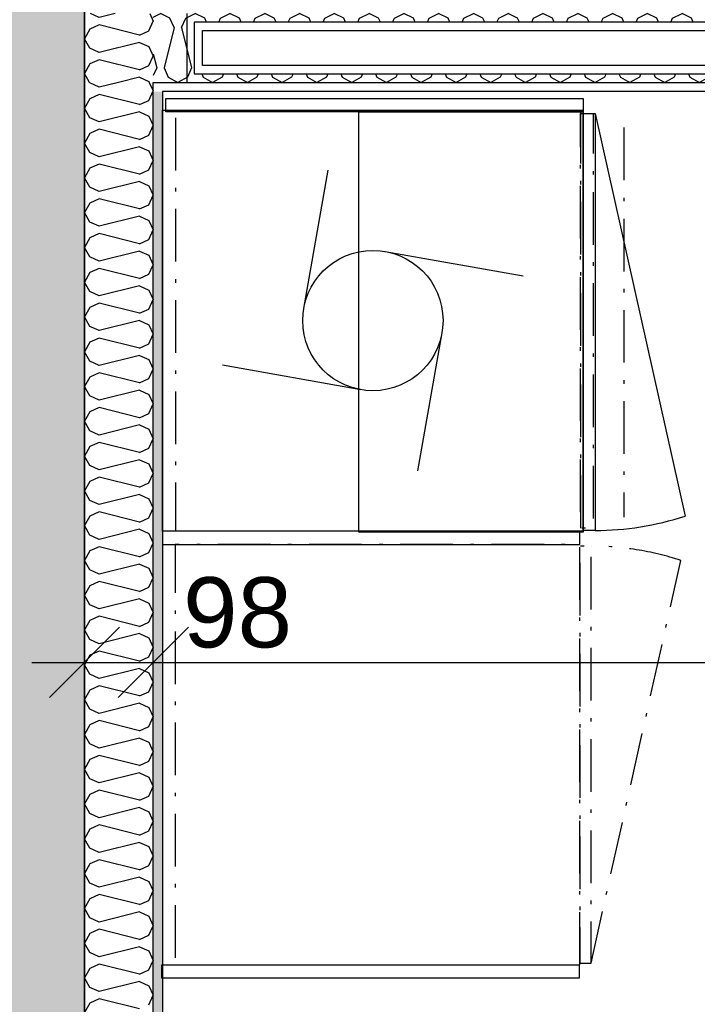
# Model space of a CAD drawing. Header units: millimetres. Extents: x -150 to 340931, y -1115 to 365939.
# Tile 147 of 253: x 294519 to 295485, y 352956 to 354359. Entities that reach past the tile are written whole.
import ezdxf
from ezdxf.enums import TextEntityAlignment as Align

# ---------------------------------------------------------------- set-up
doc = ezdxf.new("R2010")
doc.units = ezdxf.units.MM
doc.header["$LTSCALE"] = 0.5
doc.header["$MEASUREMENT"] = 0
doc.linetypes.add('Over snittplan', pattern=[260, 150, -50, 10, -50])
doc.linetypes.add('PLINE', pattern=[0])
for name, color, linetype in [('232- Ikke-bærende yttervegger (Skravur)(Nye konstruksjoner)', 7, 'Continuous'), ('232- Ikke-bærende yttervegger(Nye konstruksjoner)', 7, 'Continuous'), ('242- Ikke-bærende innervegger (Skravur)(Nye konstruksjoner)', 7, 'Continuous'), ('242- Ikke-bærende innervegger(Nye konstruksjoner)', 7, 'Continuous'), ('244- Vinduer_ dører_ foldevegger(Nye konstruksjoner)', 7, 'Continuous'), ('273- Kjøkkeninnredning(Nye konstruksjoner)', 7, 'Continuous'), ('842-M___1_50 Målsetting bygning(Nye konstruksjoner)', 7, 'Continuous'), ('862- M___Nettoareal(Nye konstruksjoner)', 7, 'Continuous'), ('862- M___Nettoareal(Polylinje)(Nye konstruksjoner)', 7, 'Continuous'), ('862- M___Nettoareal(Tekst)(Nye konstruksjoner)', 7, 'Continuous')]:
    doc.layers.add(name, color=color, linetype=linetype)
doc.layers.add('236- Innvendig kledning og overflate(Nye konstruksjoner)', color=7, linetype='Continuous', lineweight=0)
doc.styles.add('GENERATED_STYLE_1', font='txt')
doc.styles.add('GENERATED_STYLE_3', font='arial.ttf')
doc.dimstyles.new('GENERATED_STYLE__1', dxfattribs={"dimtxt": 100, "dimasz": 95, "dimexe": 0.18, "dimexo": 0.0625, "dimgap": 0, "dimtad": 1, "dimtih": 1, "dimtoh": 1, "dimdec": 0, "dimzin": 0, "dimdsep": 46, "dimtxsty": 'GENERATED_STYLE_3', "dimblk": 'ARROWHEAD_6', "dimblk1": 'ARROWHEAD_6', "dimblk2": 'ARROWHEAD_6', "dimcen": 0.09, "dimse1": 1, "dimse2": 1, "dimclrd": 256, "dimclre": 256, "dimclrt": 256, "dimadec": 1, "dimazin": 0, "dimtfac": 1, "dimtdec": 4, "dimtmove": 0, "dimatfit": 3, "dimfxl": 1, "dimtolj": 1, "dimtzin": 0, "dimarcsym": 0})
doc.dimstyles.new('GENERATED_STYLE__2', dxfattribs={"dimtxt": 100, "dimasz": 95, "dimexe": 0.18, "dimexo": 0.0625, "dimgap": 0, "dimtad": 1, "dimdec": 0, "dimzin": 0, "dimdsep": 46, "dimtxsty": 'GENERATED_STYLE_3', "dimblk": 'ARROWHEAD_6', "dimblk1": 'ARROWHEAD_6', "dimblk2": 'ARROWHEAD_6', "dimcen": 0.09, "dimse1": 1, "dimse2": 1, "dimclrd": 256, "dimclre": 256, "dimclrt": 256, "dimadec": 1, "dimazin": 0, "dimtfac": 1, "dimtdec": 4, "dimtmove": 0, "dimatfit": 3, "dimfxl": 1, "dimtolj": 1, "dimtzin": 0, "dimarcsym": 0})
doc.dimstyles.new('GENERATED_STYLE__4', dxfattribs={"dimtxt": 100, "dimasz": 95, "dimexe": 0.18, "dimexo": 0.0625, "dimgap": 0, "dimtad": 1, "dimdec": 0, "dimzin": 0, "dimdsep": 46, "dimtxsty": 'GENERATED_STYLE_3', "dimblk": 'ARROWHEAD_6', "dimblk1": 'ARROWHEAD_6', "dimblk2": 'ARROWHEAD_6', "dimcen": 0.09, "dimse1": 1, "dimse2": 1, "dimclrd": 256, "dimclre": 256, "dimclrt": 256, "dimadec": 1, "dimazin": 0, "dimtfac": 1, "dimtdec": 4, "dimtmove": 2, "dimatfit": 3, "dimfxl": 1, "dimtolj": 1, "dimtzin": 0, "dimarcsym": 0})
pattern_1 = [(0, (0, 0), (0, 43.30127), [0, -25]), (0, (12.5, 21.65), (0, 43.30127), [0, -25])]

# ---------------------------------------------------------------- blocks, each defined once
blk = doc.blocks.new('LEILIGHET 6__3', base_point=(300468.6, 348580.7))
at = {"layer": '862- M___Nettoareal(Polylinje)(Nye konstruksjoner)', "linetype": 'PLINE', "flags": 128}
blk.add_lwpolyline([(302741, 356380.7), (294611, 356380.7), (294611, 348080.7), (297926, 348080.7), (297926, 349780.7), (302741, 349780.7)], close=True, dxfattribs=at)
at = {"layer": '862- M___Nettoareal(Tekst)(Nye konstruksjoner)', "style": 'GENERATED_STYLE_1'}
for tag, p in [('DUMMY_861', (296702.3, 358220.7)), ('ROOM_NAME', (295965.1, 358170.8)), ('DUMMY_862', (295965.1, 358032.4))]:
    blk.add_attdef(tag, text='', height=100, dxfattribs=at).set_placement(p, align=Align.TOP_LEFT)
blk = doc.blocks.new('BAD__40', base_point=(296223.3, 353093.5))
at = {"layer": '862- M___Nettoareal(Polylinje)(Nye konstruksjoner)', "linetype": 'PLINE', "flags": 128}
blk.add_lwpolyline([(294722, 354256.6), (294722, 351276.6), (297926, 351276.6), (297926, 354256.6)], close=True, dxfattribs=at)
at = {"layer": '862- M___Nettoareal(Tekst)(Nye konstruksjoner)', "style": 'GENERATED_STYLE_1'}
for tag, p in [('DUMMY_861', (296420.6, 353281.7)), ('ROOM_NAME', (296026, 353230.2)), ('DUMMY_862', (296026, 353093.5))]:
    blk.add_attdef(tag, text='', height=100, dxfattribs=at).set_placement(p, align=Align.TOP_LEFT)
blk = doc.blocks.new('7.03.02 Household Cabinet[239]', base_point=(295317, 353012.2))
at = {"layer": '273- Kjøkkeninnredning(Nye konstruksjoner)', "linetype": 'Over snittplan'}
blk.add_line((295333, 353014.6), (295461, 353588.4), dxfattribs=at)
at = {"layer": '273- Kjøkkeninnredning(Nye konstruksjoner)', "linetype": 'Over snittplan', "flags": 128}
for points in [[(295317, 353012.2), (295317, 353611.2), (294740, 353611.2), (294740, 353012.2)], [(295317, 353014.6), (295333, 353014.6), (295333, 353608.8), (295317, 353608.8)]]:
    blk.add_lwpolyline(points, close=True, dxfattribs=at)
at = {"layer": '273- Kjøkkeninnredning(Nye konstruksjoner)', "linetype": 'Over snittplan'}
blk.add_ellipse((295333, 353009.8), major_axis=(0, 599), ratio=0.825718, start_param=6.021386, end_param=6.283185, dxfattribs=at)
blk = doc.blocks.new('7.04.01 Top Cabinet with 1 door[240]', base_point=(295322, 354227.6))
at = {"layer": '273- Kjøkkeninnredning(Nye konstruksjoner)', "linetype": 'PLINE'}
blk.add_line((295339, 354225.2), (295467, 353651.5), dxfattribs=at)
at = {"layer": '273- Kjøkkeninnredning(Nye konstruksjoner)', "linetype": 'PLINE', "flags": 128}
for points in [[(295322, 354227.6), (295322, 353628.6), (295002, 353628.6), (295002, 354227.6)], [(295322, 354225.2), (295339, 354225.2), (295339, 353631.1), (295322, 353631.1)]]:
    blk.add_lwpolyline(points, close=True, dxfattribs=at)
at = {"layer": '273- Kjøkkeninnredning(Nye konstruksjoner)', "linetype": 'PLINE'}
blk.add_ellipse((295339, 354230.1), major_axis=(0, 599), ratio=0.825718, start_param=3.141593, end_param=3.403392, dxfattribs=at)
blk = doc.blocks.new('7.01.22 Cover Side[241]', base_point=(295317, 353611.2))
at = {"layer": '273- Kjøkkeninnredning(Nye konstruksjoner)', "linetype": 'PLINE'}
for p, q in [((295317, 353630.2), (294722, 353630.2)), ((294722, 353630.2), (294722, 353611.2)), ((295317, 353611.2), (295317, 353630.2)), ((294722, 353611.2), (295317, 353611.2))]:
    blk.add_line(p, q, dxfattribs=at)
blk = doc.blocks.new('7.01.22 Cover Side[242]', base_point=(295316, 353012.2))
at = {"layer": '273- Kjøkkeninnredning(Nye konstruksjoner)', "linetype": 'PLINE'}
for p, q in [((294721, 352993.2), (294721, 353012.2)), ((294721, 353012.2), (295316, 353012.2)), ((295316, 353012.2), (295316, 352993.2)), ((295316, 352993.2), (294721, 352993.2))]:
    blk.add_line(p, q, dxfattribs=at)
blk = doc.blocks.new('7.01.22 Cover Side[243]', base_point=(295322, 354246.6))
at = {"layer": '273- Kjøkkeninnredning(Nye konstruksjoner)', "linetype": 'PLINE'}
for p, q in [((294727, 354227.6), (294727, 354246.6)), ((294727, 354246.6), (295322, 354246.6)), ((295322, 354246.6), (295322, 354227.6)), ((295322, 354227.6), (294727, 354227.6))]:
    blk.add_line(p, q, dxfattribs=at)
blk = doc.blocks.new('7.01.12 Low drawer[300]', base_point=(295318, 354229.2))
at = {"layer": '273- Kjøkkeninnredning(Nye konstruksjoner)', "linetype": 'Over snittplan'}
blk.add_line((295379.9, 354205.2), (295379.9, 353650.2), dxfattribs=at)
at = {"layer": '273- Kjøkkeninnredning(Nye konstruksjoner)', "linetype": 'Over snittplan', "flags": 128}
for points in [[(295318, 354229.2), (295318, 353630.2), (294741, 353630.2), (294741, 354229.2)], [(295318, 354225.3), (295336, 354225.3), (295336, 353634.2), (295318, 353634.2)]]:
    blk.add_lwpolyline(points, close=True, dxfattribs=at)
blk = doc.blocks.new('*D774')
at = {"layer": '842-M___1_50 Målsetting bygning(Nye konstruksjoner)', "linetype": 'PLINE'}
for p, q in [((276294.5, 363585.1), (276294.5, 363772.6)), ((335668.8, 363585.1), (335668.8, 363772.6)), ((276344.5, 363728.9), (276244.5, 363628.9)), ((335618.8, 363628.9), (335718.8, 363728.9)), ((276219.5, 363678.9), (276294.5, 363678.9)), ((276294.5, 363678.9), (335668.8, 363678.9)), ((335668.8, 363678.9), (335743.8, 363678.9))]:
    blk.add_line(p, q, dxfattribs=at)
at = {"layer": '842-M___1_50 Målsetting bygning(Nye konstruksjoner)', "insert": (305772, 363698.9), "char_height": 100, "attachment_point": 7, "style": 'GENERATED_STYLE_3'}
blk.add_mtext('\\A1;{\\pql;\\fArial|b0|i0|c0|p0;\\W1.000000;59\xa0374}', dxfattribs=at)
blk = doc.blocks.new('ARROWHEAD_6')
at = {"linetype": 'Continuous'}
for p, q in [((-0.5, -0.5), (0.5, 0.5)), ((0, 0), (-1, 0))]:
    blk.add_line(p, q, dxfattribs=at)
blk = doc.blocks.new('Vaskemaskin[317]', base_point=(294722, 353930.2))
at = {"layer": '273- Kjøkkeninnredning(Nye konstruksjoner)', "linetype": 'PLINE'}
for p, q in [((294923.5, 353947.6), (294958.3, 354144.5)), ((295039.4, 354028.7), (295236.3, 353994)), ((295120.5, 353912.9), (295085.8, 353715.9)), ((295004.6, 353831.7), (294807.7, 353866.5))]:
    blk.add_line(p, q, dxfattribs=at)
at = {"layer": '273- Kjøkkeninnredning(Nye konstruksjoner)', "linetype": 'PLINE', "flags": 128}
blk.add_lwpolyline([(294722, 354230.2), (295322, 354230.2), (295322, 353630.2), (294722, 353630.2)], close=True, dxfattribs=at)
at = {"layer": '273- Kjøkkeninnredning(Nye konstruksjoner)', "linetype": 'PLINE'}
blk.add_circle((295022, 353930.2), 100, dxfattribs=at)
blk = doc.blocks.new('*X1330')
at = {"layer": '242- Ikke-bærende innervegger (Skravur)(Nye konstruksjoner)', "linetype": 'PLINE'}
for p, q in [((294709, 354362.8), (294719.2, 354367.6)), ((294722, 354366.3), (294719.2, 354367.6)), ((294709, 354310.2), (294713.9, 354290.5)), ((294713.9, 354290.5), (294709, 354279.6))]:
    blk.add_line(p, q, dxfattribs=at)
blk = doc.blocks.new('*X1331')
at = {"layer": '242- Ikke-bærende innervegger (Skravur)(Nye konstruksjoner)', "linetype": 'PLINE'}
for p, q in [((294732.7, 354361.2), (294722, 354366.3)), ((294755.2, 354361.2), (294768.7, 354367.6)), ((294782.3, 354361.2), (294768.7, 354367.6)), ((294804.8, 354361.2), (294818.3, 354367.6)), ((294831.8, 354361.2), (294818.3, 354367.6)), ((294854.3, 354361.2), (294867.9, 354367.6)), ((294881.4, 354361.2), (294867.9, 354367.6)), ((294903.9, 354361.2), (294917.4, 354367.6)), ((294931, 354361.2), (294917.4, 354367.6)), ((294953.5, 354361.2), (294967, 354367.6)), ((294980.6, 354361.2), (294967, 354367.6)), ((295003.1, 354361.2), (295016.6, 354367.6)), ((295030.1, 354361.2), (295016.6, 354367.6)), ((295052.6, 354361.2), (295066.2, 354367.6)), ((295079.7, 354361.2), (295066.2, 354367.6)), ((295102.2, 354361.2), (295115.7, 354367.6)), ((295129.3, 354361.2), (295115.7, 354367.6)), ((295151.8, 354361.2), (295165.3, 354367.6)), ((295178.9, 354361.2), (295165.3, 354367.6)), ((295201.4, 354361.2), (295214.9, 354367.6)), ((295228.4, 354361.2), (295214.9, 354367.6)), ((295250.9, 354361.2), (295264.5, 354367.6)), ((295278, 354361.2), (295264.5, 354367.6)), ((295300.5, 354361.2), (295314, 354367.6)), ((295327.6, 354361.2), (295314, 354367.6)), ((295350.1, 354361.2), (295363.6, 354367.6)), ((295377.2, 354361.2), (295363.6, 354367.6)), ((295399.7, 354361.2), (295413.2, 354367.6)), ((295426.7, 354361.2), (295413.2, 354367.6)), ((295449.2, 354361.2), (295462.8, 354367.6)), ((295476.3, 354361.2), (295462.8, 354367.6)), ((295498.8, 354361.2), (295512.3, 354367.6)), ((295525.9, 354361.2), (295512.3, 354367.6)), ((295548.4, 354361.2), (295561.9, 354367.6)), ((295575.5, 354361.2), (295561.9, 354367.6)), ((295597.9, 354361.2), (295611.5, 354367.6)), ((295625, 354361.2), (295611.5, 354367.6)), ((295647.5, 354361.2), (295661.1, 354367.6)), ((295674.6, 354361.2), (295661.1, 354367.6)), ((294738.7, 354348), (294732.7, 354361.2)), ((294749.1, 354348), (294755.2, 354361.2)), ((294784.8, 354355.6), (294782.3, 354361.2)), ((294802.2, 354355.6), (294804.8, 354361.2)), ((294834.4, 354355.6), (294831.8, 354361.2)), ((294851.8, 354355.6), (294854.3, 354361.2)), ((294884, 354355.6), (294881.4, 354361.2)), ((294901.4, 354355.6), (294903.9, 354361.2)), ((294933.5, 354355.6), (294931, 354361.2)), ((294950.9, 354355.6), (294953.5, 354361.2)), ((294983.1, 354355.6), (294980.6, 354361.2)), ((295000.5, 354355.6), (295003.1, 354361.2)), ((295032.7, 354355.6), (295030.1, 354361.2)), ((295050.1, 354355.6), (295052.6, 354361.2)), ((295082.3, 354355.6), (295079.7, 354361.2)), ((295099.7, 354355.6), (295102.2, 354361.2)), ((295131.8, 354355.6), (295129.3, 354361.2)), ((295149.2, 354355.6), (295151.8, 354361.2)), ((295181.4, 354355.6), (295178.9, 354361.2)), ((295198.8, 354355.6), (295201.4, 354361.2)), ((295231, 354355.6), (295228.4, 354361.2)), ((295248.4, 354355.6), (295250.9, 354361.2)), ((295280.6, 354355.6), (295278, 354361.2)), ((295298, 354355.6), (295300.5, 354361.2)), ((295330.1, 354355.6), (295327.6, 354361.2)), ((295347.5, 354355.6), (295350.1, 354361.2)), ((295379.7, 354355.6), (295377.2, 354361.2)), ((295397.1, 354355.6), (295399.7, 354361.2)), ((295429.3, 354355.6), (295426.7, 354361.2)), ((295446.7, 354355.6), (295449.2, 354361.2)), ((295478.8, 354355.6), (295476.3, 354361.2)), ((295496.3, 354355.6), (295498.8, 354361.2)), ((295528.4, 354355.6), (295525.9, 354361.2)), ((295545.8, 354355.6), (295548.4, 354361.2)), ((295578, 354355.6), (295575.5, 354361.2)), ((295595.4, 354355.6), (295597.9, 354361.2)), ((295627.6, 354355.6), (295625, 354361.2)), ((295645, 354355.6), (295647.5, 354361.2)), ((295677.1, 354355.6), (295674.6, 354361.2)), ((295694.6, 354355.6), (295697.1, 354361.2)), ((295697.1, 354361.2), (295702.5, 354363.8)), ((294738.7, 354348), (294724.4, 354290.5)), ((294749.1, 354348), (294763.5, 354290.5)), ((294724.4, 354290.5), (294730.4, 354277.2)), ((294763.5, 354290.5), (294757.5, 354277.2)), ((294778, 354281.6), (294780, 354277.2)), ((294809.1, 354281.6), (294807, 354277.2)), ((294827.5, 354281.6), (294829.5, 354277.2)), ((294858.6, 354281.6), (294856.6, 354277.2)), ((294877.1, 354281.6), (294879.1, 354277.2)), ((294908.2, 354281.6), (294906.2, 354277.2)), ((294926.7, 354281.6), (294928.7, 354277.2)), ((294957.8, 354281.6), (294955.8, 354277.2)), ((294976.2, 354281.6), (294978.3, 354277.2)), ((295007.4, 354281.6), (295005.3, 354277.2)), ((295025.8, 354281.6), (295027.8, 354277.2)), ((295056.9, 354281.6), (295054.9, 354277.2)), ((295075.4, 354281.6), (295077.4, 354277.2)), ((295106.5, 354281.6), (295104.5, 354277.2)), ((295125, 354281.6), (295127, 354277.2)), ((295156.1, 354281.6), (295154.1, 354277.2)), ((295174.5, 354281.6), (295176.6, 354277.2)), ((295205.7, 354281.6), (295203.6, 354277.2)), ((295224.1, 354281.6), (295226.1, 354277.2)), ((295255.2, 354281.6), (295253.2, 354277.2)), ((295273.7, 354281.6), (295275.7, 354277.2)), ((295304.8, 354281.6), (295302.8, 354277.2)), ((295323.3, 354281.6), (295325.3, 354277.2)), ((295354.4, 354281.6), (295352.4, 354277.2)), ((295372.8, 354281.6), (295374.9, 354277.2)), ((295404, 354281.6), (295401.9, 354277.2)), ((295422.4, 354281.6), (295424.4, 354277.2)), ((295453.5, 354281.6), (295451.5, 354277.2)), ((295472, 354281.6), (295474, 354277.2)), ((295503.1, 354281.6), (295501.1, 354277.2)), ((295521.6, 354281.6), (295523.6, 354277.2)), ((295552.7, 354281.6), (295550.7, 354277.2)), ((295571.1, 354281.6), (295573.2, 354277.2)), ((295602.3, 354281.6), (295600.2, 354277.2)), ((295620.7, 354281.6), (295622.7, 354277.2)), ((295651.8, 354281.6), (295649.8, 354277.2)), ((295670.3, 354281.6), (295672.3, 354277.2)), ((295701.4, 354281.6), (295699.4, 354277.2)), ((294730.4, 354277.2), (294743.9, 354269.6)), ((294757.5, 354277.2), (294743.9, 354269.6)), ((294780, 354277.2), (294793.5, 354269.6)), ((294807, 354277.2), (294793.5, 354269.6)), ((294829.5, 354277.2), (294843.1, 354269.6)), ((294856.6, 354277.2), (294843.1, 354269.6)), ((294879.1, 354277.2), (294892.7, 354269.6)), ((294906.2, 354277.2), (294892.7, 354269.6)), ((294928.7, 354277.2), (294942.2, 354269.6)), ((294955.8, 354277.2), (294942.2, 354269.6)), ((294978.3, 354277.2), (294991.8, 354269.6)), ((295005.3, 354277.2), (294991.8, 354269.6)), ((295027.8, 354277.2), (295041.4, 354269.6)), ((295054.9, 354277.2), (295041.4, 354269.6)), ((295077.4, 354277.2), (295091, 354269.6)), ((295104.5, 354277.2), (295091, 354269.6)), ((295127, 354277.2), (295140.5, 354269.6)), ((295154.1, 354277.2), (295140.5, 354269.6)), ((295176.6, 354277.2), (295190.1, 354269.6)), ((295203.6, 354277.2), (295190.1, 354269.6)), ((295226.1, 354277.2), (295239.7, 354269.6)), ((295253.2, 354277.2), (295239.7, 354269.6)), ((295275.7, 354277.2), (295289.3, 354269.6)), ((295302.8, 354277.2), (295289.3, 354269.6)), ((295325.3, 354277.2), (295338.8, 354269.6)), ((295352.4, 354277.2), (295338.8, 354269.6)), ((295374.9, 354277.2), (295388.4, 354269.6)), ((295401.9, 354277.2), (295388.4, 354269.6)), ((295424.4, 354277.2), (295438, 354269.6)), ((295451.5, 354277.2), (295438, 354269.6)), ((295474, 354277.2), (295487.6, 354269.6)), ((295501.1, 354277.2), (295487.6, 354269.6)), ((295523.6, 354277.2), (295537.1, 354269.6)), ((295550.7, 354277.2), (295537.1, 354269.6)), ((295573.2, 354277.2), (295586.7, 354269.6)), ((295600.2, 354277.2), (295586.7, 354269.6)), ((295622.7, 354277.2), (295636.3, 354269.6)), ((295649.8, 354277.2), (295636.3, 354269.6)), ((295672.3, 354277.2), (295685.8, 354269.6)), ((295699.4, 354277.2), (295685.8, 354269.6))]:
    blk.add_line(p, q, dxfattribs=at)
blk = doc.blocks.new('Skyvedør med pocketkarm[24]')
at = {"layer": '244- Vinduer_ dører_ foldevegger(Nye konstruksjoner)', "linetype": 'PLINE'}
for p, q in [((295702.5, 354355.6), (294767, 354355.6)), ((294767, 354355.6), (294767, 354281.6)), ((294779, 354293.6), (294779, 354343.6)), ((294779, 354343.6), (295702.5, 354343.6)), ((294767, 354281.6), (295702.5, 354281.6)), ((295702.5, 354293.6), (294779, 354293.6))]:
    blk.add_line(p, q, dxfattribs=at)
blk = doc.blocks.new('*X1350')
at = {"layer": '242- Ikke-bærende innervegger (Skravur)(Nye konstruksjoner)', "linetype": 'PLINE'}
for p, q in [((294631.8, 354361.9), (294619.3, 354367.6)), ((294654.7, 354367.6), (294631.8, 354361.9)), ((294703.8, 354367.6), (294709, 354356.7)), ((294631.8, 354351.5), (294618.6, 354345.5)), ((294689.3, 354337.1), (294631.8, 354351.5)), ((294702.6, 354343.2), (294709, 354356.7)), ((294618.6, 354345.5), (294611, 354331.9)), ((294689.3, 354337.1), (294702.6, 354343.2)), ((294618.6, 354318.4), (294611, 354331.9)), ((294689.3, 354326.7), (294631.8, 354312.4)), ((294689.3, 354326.7), (294702.6, 354320.7)), ((294631.8, 354312.4), (294618.6, 354318.4)), ((294702.6, 354320.7), (294709, 354307.1)), ((294618.6, 354295.9), (294611, 354282.4)), ((294631.8, 354301.9), (294618.6, 354295.9)), ((294689.3, 354287.6), (294631.8, 354301.9)), ((294702.6, 354293.6), (294709, 354307.1)), ((294618.1, 354269.6), (294611, 354282.4)), ((294689.3, 354287.6), (294702.6, 354293.6)), ((294689.3, 354277.2), (294659.3, 354269.6)), ((294689.3, 354277.2), (294702.6, 354271.1)), ((294702.6, 354271.1), (294703.3, 354269.6))]:
    blk.add_line(p, q, dxfattribs=at)
blk = doc.blocks.new('*X1351')
at = {"layer": '242- Ikke-bærende innervegger (Skravur)(Nye konstruksjoner)', "linetype": 'PLINE'}
for p, q in [((294618.6, 354268.8), (294618.1, 354269.6)), ((294631.8, 354262.8), (294618.6, 354268.8)), ((294659.3, 354269.6), (294631.8, 354262.8)), ((294703.3, 354269.6), (294709, 354257.6)), ((294631.8, 354252.4), (294618.6, 354246.3)), ((294689.3, 354238), (294631.8, 354252.4)), ((294702.6, 354244), (294709, 354257.6)), ((294618.6, 354246.3), (294611, 354232.8)), ((294689.3, 354238), (294702.6, 354244)), ((294618.6, 354219.2), (294611, 354232.8)), ((294689.3, 354227.6), (294631.8, 354213.2)), ((294689.3, 354227.6), (294702.6, 354221.5)), ((294631.8, 354213.2), (294618.6, 354219.2)), ((294702.6, 354221.5), (294709, 354208)), ((294618.6, 354196.7), (294611, 354183.2)), ((294631.8, 354202.8), (294618.6, 354196.7)), ((294689.3, 354188.4), (294631.8, 354202.8)), ((294702.6, 354194.5), (294709, 354208)), ((294618.6, 354169.7), (294611, 354183.2)), ((294689.3, 354188.4), (294702.6, 354194.5)), ((294631.8, 354163.6), (294618.6, 354169.7)), ((294689.3, 354178), (294631.8, 354163.6)), ((294689.3, 354178), (294702.6, 354172)), ((294702.6, 354172), (294709, 354158.4)), ((294702.6, 354144.9), (294709, 354158.4)), ((294618.6, 354147.2), (294611, 354133.6)), ((294631.8, 354153.2), (294618.6, 354147.2)), ((294689.3, 354138.8), (294631.8, 354153.2)), ((294689.3, 354138.8), (294702.6, 354144.9)), ((294618.6, 354120.1), (294611, 354133.6)), ((294689.3, 354128.4), (294631.8, 354114.1)), ((294689.3, 354128.4), (294702.6, 354122.4)), ((294631.8, 354114.1), (294618.6, 354120.1)), ((294702.6, 354122.4), (294709, 354108.8)), ((294618.6, 354097.6), (294611, 354084.1)), ((294631.8, 354103.6), (294618.6, 354097.6)), ((294689.3, 354089.3), (294631.8, 354103.6)), ((294702.6, 354095.3), (294709, 354108.8)), ((294618.6, 354070.5), (294611, 354084.1)), ((294689.3, 354089.3), (294702.6, 354095.3)), ((294631.8, 354064.5), (294618.6, 354070.5)), ((294689.3, 354078.9), (294631.8, 354064.5)), ((294689.3, 354078.9), (294702.6, 354072.8)), ((294702.6, 354072.8), (294709, 354059.3)), ((294702.6, 354045.7), (294709, 354059.3)), ((294618.6, 354048), (294611, 354034.5)), ((294631.8, 354054.1), (294618.6, 354048)), ((294689.3, 354039.7), (294631.8, 354054.1)), ((294689.3, 354039.7), (294702.6, 354045.7)), ((294618.6, 354020.9), (294611, 354034.5)), ((294689.3, 354029.3), (294631.8, 354014.9)), ((294689.3, 354029.3), (294702.6, 354023.2)), ((294631.8, 354014.9), (294618.6, 354020.9)), ((294702.6, 354023.2), (294709, 354009.7)), ((294631.8, 354004.5), (294618.6, 353998.5)), ((294689.3, 353990.1), (294631.8, 354004.5)), ((294702.6, 353996.2), (294709, 354009.7)), ((294618.6, 353998.5), (294611, 353984.9)), ((294689.3, 353990.1), (294702.6, 353996.2)), ((294618.6, 353971.4), (294611, 353984.9)), ((294631.8, 353965.3), (294618.6, 353971.4)), ((294689.3, 353979.7), (294631.8, 353965.3)), ((294689.3, 353979.7), (294702.6, 353973.7)), ((294702.6, 353973.7), (294709, 353960.1)), ((294702.6, 353946.6), (294709, 353960.1)), ((294618.6, 353948.9), (294611, 353935.3)), ((294631.8, 353954.9), (294618.6, 353948.9)), ((294689.3, 353940.5), (294631.8, 353954.9)), ((294689.3, 353940.5), (294702.6, 353946.6)), ((294618.6, 353921.8), (294611, 353935.3)), ((294689.3, 353930.1), (294631.8, 353915.8)), ((294689.3, 353930.1), (294702.6, 353924.1)), ((294631.8, 353915.8), (294618.6, 353921.8)), ((294702.6, 353924.1), (294709, 353910.6)), ((294631.8, 353905.3), (294618.6, 353899.3)), ((294689.3, 353891), (294631.8, 353905.3)), ((294702.6, 353897), (294709, 353910.6)), ((294618.6, 353899.3), (294611, 353885.8)), ((294689.3, 353891), (294702.6, 353897)), ((294618.6, 353872.2), (294611, 353885.8)), ((294689.3, 353880.6), (294631.8, 353866.2)), ((294689.3, 353880.6), (294702.6, 353874.5)), ((294702.6, 353874.5), (294709, 353861)), ((294631.8, 353866.2), (294618.6, 353872.2)), ((294702.6, 353847.4), (294709, 353861)), ((294618.6, 353849.7), (294611, 353836.2)), ((294631.8, 353855.8), (294618.6, 353849.7)), ((294689.3, 353841.4), (294631.8, 353855.8)), ((294689.3, 353841.4), (294702.6, 353847.4)), ((294618.6, 353822.7), (294611, 353836.2)), ((294689.3, 353831), (294631.8, 353816.6)), ((294689.3, 353831), (294702.6, 353824.9)), ((294631.8, 353816.6), (294618.6, 353822.7)), ((294702.6, 353824.9), (294709, 353811.4)), ((294631.8, 353806.2), (294618.6, 353800.2)), ((294689.3, 353791.8), (294631.8, 353806.2)), ((294702.6, 353797.9), (294709, 353811.4)), ((294618.6, 353800.2), (294611, 353786.6)), ((294689.3, 353791.8), (294702.6, 353797.9)), ((294618.6, 353773.1), (294611, 353786.6)), ((294689.3, 353781.4), (294631.8, 353767)), ((294689.3, 353781.4), (294702.6, 353775.4)), ((294702.6, 353775.4), (294709, 353761.8)), ((294631.8, 353767), (294618.6, 353773.1)), ((294702.6, 353748.3), (294709, 353761.8)), ((294618.6, 353750.6), (294611, 353737)), ((294631.8, 353756.6), (294618.6, 353750.6)), ((294689.3, 353742.3), (294631.8, 353756.6)), ((294689.3, 353742.3), (294702.6, 353748.3)), ((294618.6, 353723.5), (294611, 353737)), ((294631.8, 353717.5), (294618.6, 353723.5)), ((294689.3, 353731.8), (294631.8, 353717.5)), ((294689.3, 353731.8), (294702.6, 353725.8)), ((294702.6, 353725.8), (294709, 353712.3)), ((294631.8, 353707), (294618.6, 353701)), ((294689.3, 353692.7), (294631.8, 353707)), ((294702.6, 353698.7), (294709, 353712.3)), ((294618.6, 353701), (294611, 353687.5)), ((294689.3, 353692.7), (294702.6, 353698.7)), ((294618.6, 353673.9), (294611, 353687.5)), ((294689.3, 353682.3), (294631.8, 353667.9)), ((294689.3, 353682.3), (294702.6, 353676.2)), ((294631.8, 353667.9), (294618.6, 353673.9)), ((294702.6, 353676.2), (294709, 353662.7)), ((294702.6, 353649.1), (294709, 353662.7)), ((294618.6, 353651.4), (294611, 353637.9)), ((294631.8, 353657.5), (294618.6, 353651.4)), ((294689.3, 353643.1), (294631.8, 353657.5)), ((294689.3, 353643.1), (294702.6, 353649.1)), ((294618.6, 353624.4), (294611, 353637.9)), ((294631.8, 353618.3), (294618.6, 353624.4)), ((294689.3, 353632.7), (294631.8, 353618.3)), ((294689.3, 353632.7), (294702.6, 353626.6)), ((294702.6, 353626.6), (294709, 353613.1)), ((294631.8, 353607.9), (294618.6, 353601.9)), ((294689.3, 353593.5), (294631.8, 353607.9)), ((294702.6, 353599.6), (294709, 353613.1)), ((294618.6, 353601.9), (294611, 353588.3)), ((294689.3, 353593.5), (294702.6, 353599.6)), ((294618.6, 353574.8), (294611, 353588.3)), ((294689.3, 353583.1), (294631.8, 353568.7)), ((294689.3, 353583.1), (294702.6, 353577.1)), ((294631.8, 353568.7), (294618.6, 353574.8)), ((294702.6, 353577.1), (294709, 353563.5)), ((294618.6, 353552.3), (294611, 353538.7)), ((294631.8, 353558.3), (294618.6, 353552.3)), ((294689.3, 353544), (294631.8, 353558.3)), ((294702.6, 353550), (294709, 353563.5)), ((294618.6, 353525.2), (294611, 353538.7)), ((294689.3, 353544), (294702.6, 353550)), ((294631.8, 353519.2), (294618.6, 353525.2)), ((294689.3, 353533.5), (294631.8, 353519.2)), ((294689.3, 353533.5), (294702.6, 353527.5)), ((294702.6, 353527.5), (294709, 353514)), ((294631.8, 353508.8), (294618.6, 353502.7)), ((294689.3, 353494.4), (294631.8, 353508.8)), ((294702.6, 353500.4), (294709, 353514)), ((294618.6, 353502.7), (294611, 353489.2)), ((294689.3, 353494.4), (294702.6, 353500.4)), ((294618.6, 353475.6), (294611, 353489.2)), ((294689.3, 353484), (294631.8, 353469.6)), ((294689.3, 353484), (294702.6, 353477.9)), ((294631.8, 353469.6), (294618.6, 353475.6)), ((294702.6, 353477.9), (294709, 353464.4)), ((294618.6, 353453.1), (294611, 353439.6)), ((294631.8, 353459.2), (294618.6, 353453.1)), ((294689.3, 353444.8), (294631.8, 353459.2)), ((294702.6, 353450.8), (294709, 353464.4)), ((294618.6, 353426.1), (294611, 353439.6)), ((294689.3, 353444.8), (294702.6, 353450.8)), ((294631.8, 353420), (294618.6, 353426.1)), ((294689.3, 353434.4), (294631.8, 353420)), ((294689.3, 353434.4), (294702.6, 353428.3)), ((294702.6, 353428.3), (294709, 353414.8)), ((294702.6, 353401.3), (294709, 353414.8)), ((294618.6, 353403.6), (294611, 353390)), ((294631.8, 353409.6), (294618.6, 353403.6)), ((294689.3, 353395.2), (294631.8, 353409.6)), ((294689.3, 353395.2), (294702.6, 353401.3)), ((294618.6, 353376.5), (294611, 353390)), ((294689.3, 353384.8), (294631.8, 353370.4)), ((294689.3, 353384.8), (294702.6, 353378.8)), ((294631.8, 353370.4), (294618.6, 353376.5)), ((294702.6, 353378.8), (294709, 353365.2)), ((294618.6, 353354), (294611, 353340.4)), ((294631.8, 353360), (294618.6, 353354)), ((294689.3, 353345.7), (294631.8, 353360)), ((294702.6, 353351.7), (294709, 353365.2)), ((294618.6, 353326.9), (294611, 353340.4)), ((294689.3, 353345.7), (294702.6, 353351.7)), ((294631.8, 353320.9), (294618.6, 353326.9)), ((294689.3, 353335.2), (294631.8, 353320.9)), ((294689.3, 353335.2), (294702.6, 353329.2)), ((294702.6, 353329.2), (294709, 353315.7)), ((294702.6, 353302.1), (294709, 353315.7)), ((294618.6, 353304.4), (294611, 353290.9)), ((294631.8, 353310.5), (294618.6, 353304.4)), ((294689.3, 353296.1), (294631.8, 353310.5)), ((294689.3, 353296.1), (294702.6, 353302.1)), ((294618.6, 353277.3), (294611, 353290.9)), ((294689.3, 353285.7), (294631.8, 353271.3)), ((294689.3, 353285.7), (294702.6, 353279.6)), ((294631.8, 353271.3), (294618.6, 353277.3)), ((294702.6, 353279.6), (294709, 353266.1)), ((294631.8, 353260.9), (294618.6, 353254.8)), ((294689.3, 353246.5), (294631.8, 353260.9)), ((294702.6, 353252.5), (294709, 353266.1)), ((294618.6, 353254.8), (294611, 353241.3)), ((294689.3, 353246.5), (294702.6, 353252.5)), ((294618.6, 353227.8), (294611, 353241.3)), ((294631.8, 353221.7), (294618.6, 353227.8)), ((294689.3, 353236.1), (294631.8, 353221.7)), ((294689.3, 353236.1), (294702.6, 353230.1)), ((294702.6, 353230.1), (294709, 353216.5)), ((294702.6, 353203), (294709, 353216.5)), ((294618.6, 353205.3), (294611, 353191.7)), ((294631.8, 353211.3), (294618.6, 353205.3)), ((294689.3, 353196.9), (294631.8, 353211.3)), ((294689.3, 353196.9), (294702.6, 353203)), ((294618.6, 353178.2), (294611, 353191.7)), ((294689.3, 353186.5), (294631.8, 353172.1)), ((294689.3, 353186.5), (294702.6, 353180.5)), ((294631.8, 353172.1), (294618.6, 353178.2)), ((294702.6, 353180.5), (294709, 353166.9)), ((294631.8, 353161.7), (294618.6, 353155.7)), ((294689.3, 353147.4), (294631.8, 353161.7)), ((294702.6, 353153.4), (294709, 353166.9)), ((294618.6, 353155.7), (294611, 353142.2)), ((294689.3, 353147.4), (294702.6, 353153.4)), ((294618.6, 353128.6), (294611, 353142.2)), ((294689.3, 353136.9), (294631.8, 353122.6)), ((294689.3, 353136.9), (294702.6, 353130.9)), ((294702.6, 353130.9), (294709, 353117.4)), ((294631.8, 353122.6), (294618.6, 353128.6)), ((294702.6, 353103.8), (294709, 353117.4)), ((294618.6, 353106.1), (294611, 353092.6)), ((294631.8, 353112.2), (294618.6, 353106.1)), ((294689.3, 353097.8), (294631.8, 353112.2)), ((294689.3, 353097.8), (294702.6, 353103.8)), ((294618.6, 353079), (294611, 353092.6)), ((294689.3, 353087.4), (294631.8, 353073)), ((294689.3, 353087.4), (294702.6, 353081.3)), ((294631.8, 353073), (294618.6, 353079)), ((294702.6, 353081.3), (294709, 353067.8)), ((294631.8, 353062.6), (294618.6, 353056.5)), ((294689.3, 353048.2), (294631.8, 353062.6)), ((294702.6, 353054.3), (294709, 353067.8)), ((294618.6, 353056.5), (294611, 353043)), ((294689.3, 353048.2), (294702.6, 353054.3)), ((294618.6, 353029.5), (294611, 353043)), ((294689.3, 353037.8), (294631.8, 353023.4)), ((294689.3, 353037.8), (294702.6, 353031.8)), ((294702.6, 353031.8), (294709, 353018.2)), ((294631.8, 353023.4), (294618.6, 353029.5)), ((294702.6, 353004.7), (294709, 353018.2)), ((294618.6, 353007), (294611, 352993.4)), ((294631.8, 353013), (294618.6, 353007)), ((294689.3, 352998.6), (294631.8, 353013)), ((294689.3, 352998.6), (294702.6, 353004.7)), ((294618.6, 352979.9), (294611, 352993.4)), ((294631.8, 352973.8), (294618.6, 352979.9)), ((294689.3, 352988.2), (294631.8, 352973.8)), ((294689.3, 352988.2), (294702.6, 352982.2)), ((294702.6, 352982.2), (294709, 352968.6)), ((294631.8, 352963.4), (294618.6, 352957.4)), ((294689.3, 352949.1), (294631.8, 352963.4)), ((294702.6, 352955.1), (294709, 352968.6)), ((294618.6, 352957.4), (294611, 352943.9))]:
    blk.add_line(p, q, dxfattribs=at)
blk = doc.blocks.new('*D1571')
at = {"layer": '842-M___1_50 Målsetting bygning(Nye konstruksjoner)', "linetype": 'PLINE'}
for p, q in [((294611, 355955), (294611, 356142.5)), ((294661, 356098.7), (294561, 355998.7)), ((294759, 356098.7), (294659, 355998.7)), ((294536, 356048.7), (294611, 356048.7)), ((294611, 356048.7), (294709, 356048.7))]:
    blk.add_line(p, q, dxfattribs=at)
blk = doc.blocks.new('*D1572')
at = {"layer": '842-M___1_50 Målsetting bygning(Nye konstruksjoner)', "linetype": 'PLINE'}
for p, q in [((294709, 355955), (294709, 356142.5)), ((294759, 356098.7), (294659, 355998.7)), ((297827, 356098.7), (297727, 355998.7)), ((294611, 356048.7), (294709, 356048.7)), ((294709, 356048.7), (297777, 356048.7))]:
    blk.add_line(p, q, dxfattribs=at)
at = {"layer": '842-M___1_50 Målsetting bygning(Nye konstruksjoner)', "char_height": 100, "attachment_point": 7, "rotation": 360, "style": 'GENERATED_STYLE_3'}
for s, insert in [('\\A1;{\\pql;\\fArial|b0|i0|c0|p0;\\W1.000000;98}', (294722.3, 356070.2)), ('\\A1;{\\pql;\\fArial|b0|i0|c0|p0;\\W1.000000;3\xa0068}', (296071.4, 356068.7))]:
    blk.add_mtext(s, dxfattribs=dict(at, insert=insert))
blk = doc.blocks.new('*D1573')
at = {"layer": '842-M___1_50 Målsetting bygning(Nye konstruksjoner)', "linetype": 'PLINE'}
for p, q in [((297777, 355955), (297777, 356142.5)), ((298037, 355955), (298037, 356142.5)), ((297827, 356098.7), (297727, 355998.7)), ((297987, 355998.7), (298087, 356098.7)), ((294709, 356048.7), (297777, 356048.7)), ((297777, 356048.7), (298037, 356048.7)), ((298037, 356048.7), (298112, 356048.7))]:
    blk.add_line(p, q, dxfattribs=at)
at = {"layer": '842-M___1_50 Målsetting bygning(Nye konstruksjoner)', "insert": (297798.8, 356087.3), "char_height": 100, "attachment_point": 7, "rotation": 360, "style": 'GENERATED_STYLE_3'}
blk.add_mtext('\\A1;{\\pql;\\fArial|b0|i0|c0|p0;\\W1.000000;260}', dxfattribs=at)
blk = doc.blocks.new('*D1617')
at = {"layer": '842-M___1_50 Målsetting bygning(Nye konstruksjoner)', "linetype": 'PLINE'}
for p, q in [((295815.7, 354256.6), (295815.7, 354331.6)), ((295865.7, 354206.6), (295765.7, 354306.6)), ((295909.4, 354256.6), (295721.9, 354256.6)), ((295815.7, 352576.7), (295815.7, 354256.6)), ((295765.7, 352626.7), (295865.7, 352526.7)), ((295909.4, 352576.7), (295721.9, 352576.7))]:
    blk.add_line(p, q, dxfattribs=at)
at = {"layer": '842-M___1_50 Målsetting bygning(Nye konstruksjoner)', "insert": (295795.7, 353245.1), "char_height": 100, "attachment_point": 7, "rotation": 90, "style": 'GENERATED_STYLE_3'}
blk.add_mtext('\\A1;{\\pql;\\fArial|b0|i0|c0|p0;\\W1.000000;1\xa0680}', dxfattribs=at)
blk = doc.blocks.new('*D1645')
at = {"layer": '842-M___1_50 Målsetting bygning(Nye konstruksjoner)', "linetype": 'PLINE'}
for p, q in [((294611, 353349.3), (294611, 353536.8)), ((294709, 353349.3), (294709, 353536.8)), ((294661, 353493), (294561, 353393)), ((294759, 353493), (294659, 353393)), ((294536, 353443), (294611, 353443)), ((294611, 353443), (294709, 353443)), ((294709, 353443), (297939, 353443))]:
    blk.add_line(p, q, dxfattribs=at)
blk = doc.blocks.new('*D1646')
at = {"layer": '842-M___1_50 Målsetting bygning(Nye konstruksjoner)', "linetype": 'PLINE'}
for p, q in [((294709, 353349.3), (294709, 353536.8)), ((297939, 353349.3), (297939, 353536.8)), ((294759, 353493), (294659, 353393)), ((297989, 353493), (297889, 353393)), ((294709, 353443), (297939, 353443)), ((297939, 353443), (298037, 353443))]:
    blk.add_line(p, q, dxfattribs=at)
at = {"layer": '842-M___1_50 Målsetting bygning(Nye konstruksjoner)', "char_height": 100, "attachment_point": 7, "rotation": 360, "style": 'GENERATED_STYLE_3'}
for s, insert in [('\\A1;{\\pql;\\fArial|b0|i0|c0|p0;\\W1.000000;98}', (294751.4, 353463)), ('\\A1;{\\pql;\\fArial|b0|i0|c0|p0;\\W1.000000;3\xa0230}', (296152.4, 353463)), ('\\A1;{\\pql;\\fArial|b0|i0|c0|p0;\\W1.000000;98}', (297704.1, 353464.5))]:
    blk.add_mtext(s, dxfattribs=dict(at, insert=insert))

msp = doc.modelspace()

# ---------------------------------------------------------------- hatches: boundary and pattern name
at = {"layer": '232- Ikke-bærende yttervegger (Skravur)(Nye konstruksjoner)', "linetype": 'Continuous'}
h = msp.add_hatch(dxfattribs=at)
h.set_pattern_fill('Betong_strukturell', color=256, style=0, pattern_type=2)
h.set_pattern_definition([(90.00001, (0, 0), (311.76916, 6e-05), [30, -150]), (90.00001, (-155.9, 90), (311.76916, 6e-05), [30, -150]), (150.00001, (0, 0), (155.88452, 270.00004), [30, -150]), (150.00001, (-4e-05, 180), (155.88452, 270.00004), [30, -150]), (210.00001, (-6e-06, 30), (-155.88463, 269.99998), [30, -150]), (210.00001, (-4e-05, 210), (-155.88463, 269.99998), [30, -150]), (90.000012, (-30, -6e-06), (60.000002, 1.2e-05), [0, -60.000002, 0, -90.000004]), (135.000012, (-30, 30), (42.4264, 42.426417), [0, -45.000002, 0, -75.000003])])
h.paths.add_polyline_path([(294391, 356590.6), (294391, 347870.7), (294611, 347870.7), (294611, 356590.6)])
at = {"layer": '242- Ikke-bærende innervegger (Skravur)(Nye konstruksjoner)', "linetype": 'Continuous'}
h = msp.add_hatch(dxfattribs=at)
h.set_pattern_fill('Prikker_tett', color=256, style=0, pattern_type=2)
h.set_pattern_definition(pattern_1)
h.paths.add_polyline_path([(294722, 354256.6), (294722, 354269.6), (294709, 354269.6), (294709, 354256.6)])
h = msp.add_hatch(dxfattribs=at)
h.set_pattern_fill('Prikker_tett', color=256, style=0, pattern_type=2)
h.set_pattern_definition(pattern_1)
h.paths.add_polyline_path([(294722, 354269.6), (294722, 354256.6), (295702.5, 354256.6), (295702.5, 354269.6)])
h = msp.add_hatch(dxfattribs=at)
h.set_pattern_fill('Prikker_tett', color=256, style=0, pattern_type=2)
h.set_pattern_definition(pattern_1)
h.paths.add_polyline_path([(294722, 351276.7), (294722, 354256.6), (294709, 354256.6), (294709, 351276.7)])

# ---------------------------------------------------------------- linework, layer by layer
at = {"layer": '232- Ikke-bærende yttervegger(Nye konstruksjoner)', "linetype": 'PLINE', "flags": 128}
msp.add_lwpolyline([(294611, 347870.7), (294611, 356590.6)], dxfattribs=at)
at = {"layer": '236- Innvendig kledning og overflate(Nye konstruksjoner)', "linetype": 'PLINE', "flags": 128}
for points in [[(294722, 354256.6), (295702.5, 354256.6)], [(294722, 351276.7), (294722, 354256.6)]]:
    msp.add_lwpolyline(points, dxfattribs=at)
at = {"layer": '242- Ikke-bærende innervegger(Nye konstruksjoner)', "linetype": 'PLINE'}
for p, q in [((294709, 354269.6), (294722, 354269.6)), ((294709, 354269.6), (294722, 354269.6)), ((294709, 351276.7), (294709, 354269.6)), ((294722, 354269.6), (295702.5, 354269.6))]:
    msp.add_line(p, q, dxfattribs=at)
at = {"layer": '242- Ikke-bærende innervegger(Nye konstruksjoner)', "linetype": 'PLINE', "flags": 128}
msp.add_lwpolyline([(294611, 356380.6), (294611, 351263.7)], dxfattribs=at)
at = {"layer": '242- Ikke-bærende innervegger(Nye konstruksjoner)', "linetype": 'PLINE'}
msp.add_lwpolyline([(294757, 354367.6), (294757, 354269.6)], dxfattribs=at)

# ---------------------------------------------------------------- block references
at = {"layer": '242- Ikke-bærende innervegger(Nye konstruksjoner)'}
for name in ['*X1350', '*X1330', '*X1331', '*X1351']:
    msp.add_blockref(name, (0, 0), dxfattribs=at)
at = {"layer": '244- Vinduer_ dører_ foldevegger(Nye konstruksjoner)', "linetype": 'PLINE'}
msp.add_blockref('Skyvedør med pocketkarm[24]', (0, 0), dxfattribs=at)
at = {"layer": '273- Kjøkkeninnredning(Nye konstruksjoner)', "linetype": 'PLINE'}
for name, p in [('7.01.22 Cover Side[243]', (295322, 354246.6)), ('Vaskemaskin[317]', (294722, 353930.2)), ('7.04.01 Top Cabinet with 1 door[240]', (295322, 354227.6)), ('7.01.22 Cover Side[241]', (295317, 353611.2)), ('7.01.22 Cover Side[242]', (295316, 353012.2))]:
    msp.add_blockref(name, p, dxfattribs=at)
at = {"layer": '273- Kjøkkeninnredning(Nye konstruksjoner)', "linetype": 'Over snittplan'}
for name, p in [('7.01.12 Low drawer[300]', (295318, 354229.2)), ('7.03.02 Household Cabinet[239]', (295317, 353012.2))]:
    msp.add_blockref(name, p, dxfattribs=at)
at = {"layer": '862- M___Nettoareal(Nye konstruksjoner)', "linetype": 'Continuous'}
for name, p in [('LEILIGHET 6__3', (300468.6, 348580.7)), ('BAD__40', (296223.3, 353093.5))]:
    msp.add_blockref(name, p, dxfattribs=at)

# ---------------------------------------------------------------- dimensions: what is measured, and where the dimension line sits
at = {"layer": '842-M___1_50 Målsetting bygning(Nye konstruksjoner)', "linetype": 'Continuous'}
dim = msp.add_linear_dim(base=(335668.8, 363678.9), p1=(276294.5, 358685.2), p2=(335668.8, 339845.1), dimstyle='GENERATED_STYLE__1', dxfattribs=at)
dim.commit()
dim.dimension.update_dxf_attribs({"geometry": '*D774', "text_midpoint": (305981.5, 363748.9), "dimtype": 160})
for base, p1, p2, angle, dimstyle, picture, middle, turn in [((297777, 356048.7), (294709, 353822.2), (297777, 356380.7), 360, 'GENERATED_STYLE__2', '*D1572', (296243, 356118.7), 360), ((298037, 356048.7), (297777, 356380.7), (298037, 352074.2), 360, 'GENERATED_STYLE__4', '*D1573', (297912.9, 356137.3), 360), ((294709, 356048.7), (294611, 353766.7), (294709, 353822.2), 360, 'GENERATED_STYLE__4', '*D1571', (294798.4, 356120.2), 360), ((295815.7, 354256.6), (295189.6, 352576.7), (295702.5, 354256.6), 90, 'GENERATED_STYLE__2', '*D1617', (295745.7, 353416.6), 90), ((294709, 353443), (294611, 353766.7), (294709, 353822.2), 360, 'GENERATED_STYLE__4', '*D1645', (294827.5, 353513), 360), ((297939, 353443), (294709, 353822.2), (297939, 352025.2), 360, 'GENERATED_STYLE__2', '*D1646', (296323.9, 353513), 360)]:
    dim = msp.add_linear_dim(base=base, p1=p1, p2=p2, angle=angle, dimstyle=dimstyle, dxfattribs=at)
    dim.commit()
    dim.dimension.update_dxf_attribs({"geometry": picture, "text_midpoint": middle, "dimtype": 160, "text_rotation": turn})

doc.saveas('drawing.dxf')
